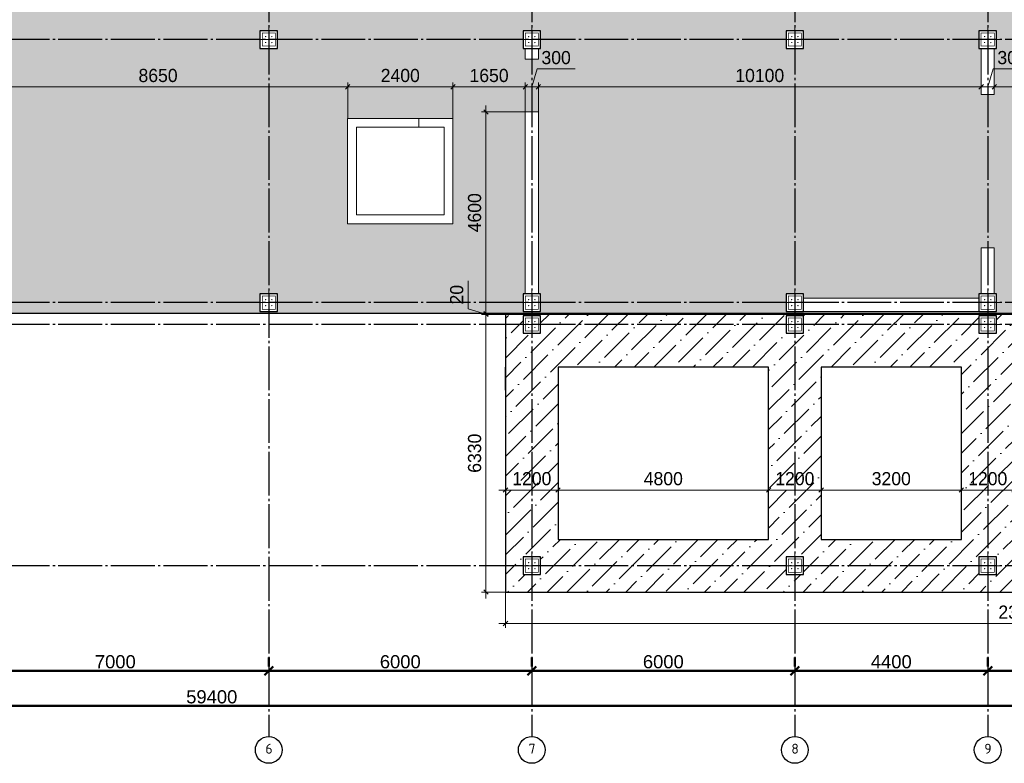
# Model space of a CAD drawing. Header units: millimetres. Extents: x -33345 to 4712671, y -3392 to 121473.
# Tile 25 of 256: x 282859 to 305318, y 60755 to 77715. Entities that reach past the tile are written whole.
import ezdxf

# ---------------------------------------------------------------- set-up
doc = ezdxf.new("R2010")
doc.units = ezdxf.units.MM
doc.linetypes.add('CENTER2', pattern=[28.575, 19.05, -3.175, 3.175, -3.175])
doc.linetypes.add('ГОСТ 2.303 5', pattern=[24, 20, -1.5, 1, -1.5])
for name, color, linetype, lineweight in [('.', 7, 'Continuous', 15), ('A _Devor rtt', 176, 'Continuous', 30), ('doors', 250, 'Continuous', 5)]:
    doc.layers.add(name, color=color, linetype=linetype, lineweight=lineweight)
doc.layers.add('00-Axes', color=1, linetype='CENTER2')
doc.styles.add('ISOCPEUR_1.00', font='isocpeui.ttf')
doc.styles.add('RUS text aehalf', font='aehalf.shx', dxfattribs={"width": 0.7, "oblique": 15})
doc.styles.get("Standard").update_dxf_attribs({"font": 'arial.ttf'})
doc.styles.add('X-U-RW-01$0$StyleROMANS', font='GOTHIC.TTF')
doc.dimstyles.new('ISO-25$0', dxfattribs={"dimtxt": 300, "dimasz": 200, "dimexe": 100, "dimexo": 300, "dimgap": 50, "dimtad": 1, "dimdec": 0, "dimtxsty": 'Standard', "dimblk": 'OBLIQUE', "dimcen": 250, "dimadec": 0, "dimazin": 0, "dimtfac": 1, "dimtdec": 0, "dimtmove": 0, "dimatfit": 3, "dimldrblk": 'OBLIQUE', "dimfxl": 1.25, "dimarcsym": 0})
doc.dimstyles.new('RUS м100', dxfattribs={"dimscale": 0, "dimtxt": 250, "dimasz": 100, "dimexe": 100, "dimexo": 0, "dimgap": 70, "dimtad": 1, "dimdec": 0, "dimdsep": 46, "dimtxsty": 'RUS text aehalf', "dimblk": 'OBLIQUE', "dimcen": 0.09, "dimdle": 100, "dimclrd": 256, "dimclre": 256, "dimclrt": 256, "dimadec": 1, "dimazin": 2, "dimtfac": 1, "dimtdec": 0, "dimtofl": 0, "dimtmove": 0, "dimatfit": 3, "dimldrblk": 'OBLIQUE', "dimfxl": 300, "dimtolj": 1, "dimtzin": 0, "dimlwd": -1, "dimlwe": -1, "dimarcsym": 0})
pattern_1 = [(45, (44775632.5, -22643524.3), (168.3798023, 617.3926083), [793.75, -158.75, 0, -158.75])]

# ---------------------------------------------------------------- blocks, each defined once
blk = doc.blocks.new('_Oblique')
at = {"color": 0, "linetype": 'ByBlock', "lineweight": -2}
blk.add_line((-0.5, -0.5), (0.5, 0.5), dxfattribs=at)
blk = doc.blocks.new('*D270')
at = {"color": 0, "lineweight": -2, "transparency": 16777216}
for p, q in [((6727, -4026), (6727, -4226)), ((13727, -4026), (13727, -4226)), ((6727, -4326), (13727, -4326))]:
    blk.add_line(p, q, dxfattribs=at)
at = {"layer": 'Defpoints', "color": 0, "lineweight": 30, "transparency": 16777216}
for p in [(6727, -4326), (13727, -4326), (13727, -4326)]:
    blk.add_point(p, dxfattribs=at)
at = {"color": 0, "lineweight": -2, "transparency": 16777216, "xscale": 200, "yscale": 200, "zscale": 200, "rotation": 180}
blk.add_blockref('_Oblique', (6727, -4326), dxfattribs=at)
at = {"color": 0, "lineweight": -2, "transparency": 16777216, "xscale": 200, "yscale": 200, "zscale": 200}
blk.add_blockref('_Oblique', (13727, -4326), dxfattribs=at)
at = {"color": 0, "lineweight": 0, "transparency": 16777216, "insert": (10227, -4123), "char_height": 300, "attachment_point": 5}
blk.add_mtext('7000', dxfattribs=at)
blk = doc.blocks.new('*D271')
at = {"color": 0, "lineweight": -2, "transparency": 16777216}
for p, q in [((13727, -4026), (13727, -4226)), ((19727, -4026), (19727, -4226)), ((13727, -4326), (19727, -4326))]:
    blk.add_line(p, q, dxfattribs=at)
at = {"layer": 'Defpoints', "color": 0, "lineweight": 30, "transparency": 16777216}
for p in [(13727, -4326), (19727, -4326), (19727, -4326)]:
    blk.add_point(p, dxfattribs=at)
at = {"color": 0, "lineweight": -2, "transparency": 16777216, "xscale": 200, "yscale": 200, "zscale": 200, "rotation": 180}
blk.add_blockref('_Oblique', (13727, -4326), dxfattribs=at)
at = {"color": 0, "lineweight": -2, "transparency": 16777216, "xscale": 200, "yscale": 200, "zscale": 200}
blk.add_blockref('_Oblique', (19727, -4326), dxfattribs=at)
at = {"color": 0, "lineweight": 0, "transparency": 16777216, "insert": (16727, -4123), "char_height": 300, "attachment_point": 5}
blk.add_mtext('6000', dxfattribs=at)
blk = doc.blocks.new('*D272')
at = {"color": 0, "lineweight": -2, "transparency": 16777216}
for p, q in [((19727, -4026), (19727, -4226)), ((25727, -4026), (25727, -4226)), ((19727, -4326), (25727, -4326))]:
    blk.add_line(p, q, dxfattribs=at)
at = {"layer": 'Defpoints', "color": 0, "lineweight": 30, "transparency": 16777216}
for p in [(19727, -4326), (25727, -4326), (25727, -4326)]:
    blk.add_point(p, dxfattribs=at)
at = {"color": 0, "lineweight": -2, "transparency": 16777216, "xscale": 200, "yscale": 200, "zscale": 200, "rotation": 180}
blk.add_blockref('_Oblique', (19727, -4326), dxfattribs=at)
at = {"color": 0, "lineweight": -2, "transparency": 16777216, "xscale": 200, "yscale": 200, "zscale": 200}
blk.add_blockref('_Oblique', (25727, -4326), dxfattribs=at)
at = {"color": 0, "lineweight": 0, "transparency": 16777216, "insert": (22727, -4123), "char_height": 300, "attachment_point": 5}
blk.add_mtext('6000', dxfattribs=at)
blk = doc.blocks.new('*D273')
at = {"color": 0, "lineweight": -2, "transparency": 16777216}
for p, q in [((25727, -4026), (25727, -4226)), ((30127, -4026), (30127, -4226)), ((25727, -4326), (30127, -4326))]:
    blk.add_line(p, q, dxfattribs=at)
at = {"layer": 'Defpoints', "color": 0, "lineweight": 30, "transparency": 16777216}
for p in [(25727, -4326), (30127, -4326), (30127, -4326)]:
    blk.add_point(p, dxfattribs=at)
at = {"color": 0, "lineweight": -2, "transparency": 16777216, "xscale": 200, "yscale": 200, "zscale": 200, "rotation": 180}
blk.add_blockref('_Oblique', (25727, -4326), dxfattribs=at)
at = {"color": 0, "lineweight": -2, "transparency": 16777216, "xscale": 200, "yscale": 200, "zscale": 200}
blk.add_blockref('_Oblique', (30127, -4326), dxfattribs=at)
at = {"color": 0, "lineweight": 0, "transparency": 16777216, "insert": (27927, -4123), "char_height": 300, "attachment_point": 5}
blk.add_mtext('4400', dxfattribs=at)
blk = doc.blocks.new('*D274')
at = {"color": 0, "lineweight": -2, "transparency": 16777216}
for p, q in [((30127, -4026), (30127, -4226)), ((36127, -4026), (36127, -4226)), ((30127, -4326), (36127, -4326))]:
    blk.add_line(p, q, dxfattribs=at)
at = {"layer": 'Defpoints', "color": 0, "lineweight": 30, "transparency": 16777216}
for p in [(30127, -4326), (36127, -4326), (36127, -4326)]:
    blk.add_point(p, dxfattribs=at)
at = {"color": 0, "lineweight": -2, "transparency": 16777216, "xscale": 200, "yscale": 200, "zscale": 200, "rotation": 180}
blk.add_blockref('_Oblique', (30127, -4326), dxfattribs=at)
at = {"color": 0, "lineweight": -2, "transparency": 16777216, "xscale": 200, "yscale": 200, "zscale": 200}
blk.add_blockref('_Oblique', (36127, -4326), dxfattribs=at)
at = {"color": 0, "lineweight": 0, "transparency": 16777216, "insert": (33127, -4123), "char_height": 300, "attachment_point": 5}
blk.add_mtext('6000', dxfattribs=at)
blk = doc.blocks.new('*D276')
at = {"color": 0, "lineweight": -2, "transparency": 16777216}
for p, q in [((-17273, -4826), (-17273, -5026)), ((42127, -4826), (42127, -5026)), ((42127, -5126), (-17273, -5126))]:
    blk.add_line(p, q, dxfattribs=at)
at = {"layer": 'Defpoints', "color": 0, "lineweight": 30, "transparency": 16777216}
for p in [(-17273, -5126), (-17273, -5126), (42127, -5126)]:
    blk.add_point(p, dxfattribs=at)
at = {"color": 0, "lineweight": -2, "transparency": 16777216, "xscale": 200, "yscale": 200, "zscale": 200, "rotation": 180}
blk.add_blockref('_Oblique', (-17273, -5126), dxfattribs=at)
at = {"color": 0, "lineweight": -2, "transparency": 16777216, "xscale": 200, "yscale": 200, "zscale": 200}
blk.add_blockref('_Oblique', (42127, -5126), dxfattribs=at)
at = {"color": 0, "lineweight": 0, "transparency": 16777216, "insert": (12427, -4923), "char_height": 300, "attachment_point": 5}
blk.add_mtext('59400', dxfattribs=at)
blk = doc.blocks.new('column')
at = {"lineweight": 0}
for points in [[(-68, 56, -1), (-68, 86, -1)], [(68, 56, 1), (68, 86, 1)], [(-68, -56, 1), (-68, -86, 1)], [(68, -56, -1), (68, -86, -1)]]:
    blk.add_hatch(color=0, dxfattribs=at).paths.add_polyline_path(points)
at = {"color": 0, "lineweight": 0}
for p, q in [((0, 300), (0, -300)), ((300, 0), (-300, 0))]:
    blk.add_line(p, q, dxfattribs=at)
at = {"lineweight": 30}
blk.add_lwpolyline([(-200, 200), (200, 200), (200, -200), (-200, -200)], close=True, dxfattribs=at)
at = {"color": 0, "lineweight": 0, "const_width": 15}
blk.add_lwpolyline([(150, -150), (150, 150), (-150, 150), (-150, -150)], close=True, dxfattribs=at)
blk = doc.blocks.new('*D1756')
at = {"layer": 'Defpoints', "color": 0, "ltscale": 100, "transparency": 16777216}
for p in [(290340, 76184), (281690, 75592), (290340, 75462)]:
    blk.add_point(p, dxfattribs=at)
at = {"layer": 'doors', "ltscale": 100, "transparency": 16777216}
for p, q in [((281540, 76184), (290490, 76184)), ((281690, 75592), (281690, 76284)), ((290340, 75462), (290340, 76284))]:
    blk.add_line(p, q, dxfattribs=at)
at = {"layer": 'doors', "ltscale": 100, "transparency": 16777216, "xscale": 100, "yscale": 100, "zscale": 100, "rotation": 180}
blk.add_blockref('_Oblique', (281690, 76184), dxfattribs=at)
at = {"layer": 'doors', "ltscale": 100, "transparency": 16777216, "xscale": 100, "yscale": 100, "zscale": 100}
blk.add_blockref('_Oblique', (290340, 76184), dxfattribs=at)
at = {"layer": 'doors', "lineweight": 13, "ltscale": 100, "transparency": 16777216, "insert": (286015, 76441), "char_height": 300, "attachment_point": 5, "style": 'X-U-RW-01$0$StyleROMANS'}
blk.add_mtext('\\A1;8650', dxfattribs=at)
blk = doc.blocks.new('*D1757')
at = {"layer": 'Defpoints', "color": 0, "ltscale": 100, "transparency": 16777216}
for p in [(292740, 76184), (290340, 75462), (292740, 75462)]:
    blk.add_point(p, dxfattribs=at)
at = {"layer": 'doors', "ltscale": 100, "transparency": 16777216}
for p, q in [((290190, 76184), (292890, 76184)), ((290340, 75462), (290340, 76284)), ((292740, 75462), (292740, 76284))]:
    blk.add_line(p, q, dxfattribs=at)
at = {"layer": 'doors', "ltscale": 100, "transparency": 16777216, "xscale": 100, "yscale": 100, "zscale": 100, "rotation": 180}
blk.add_blockref('_Oblique', (290340, 76184), dxfattribs=at)
at = {"layer": 'doors', "ltscale": 100, "transparency": 16777216, "xscale": 100, "yscale": 100, "zscale": 100}
blk.add_blockref('_Oblique', (292740, 76184), dxfattribs=at)
at = {"layer": 'doors', "lineweight": 13, "ltscale": 100, "transparency": 16777216, "insert": (291540, 76441), "char_height": 300, "attachment_point": 5, "style": 'X-U-RW-01$0$StyleROMANS'}
blk.add_mtext('\\A1;2400', dxfattribs=at)
blk = doc.blocks.new('*D1758')
at = {"layer": 'Defpoints', "color": 0, "ltscale": 100, "transparency": 16777216}
for p in [(294390, 76184), (294390, 75612), (292740, 75462)]:
    blk.add_point(p, dxfattribs=at)
at = {"layer": 'doors', "ltscale": 100, "transparency": 16777216}
for p, q in [((292590, 76184), (294540, 76184)), ((292740, 75462), (292740, 76284)), ((294390, 75612), (294390, 76284))]:
    blk.add_line(p, q, dxfattribs=at)
at = {"layer": 'doors', "ltscale": 100, "transparency": 16777216, "xscale": 100, "yscale": 100, "zscale": 100, "rotation": 180}
blk.add_blockref('_Oblique', (292740, 76184), dxfattribs=at)
at = {"layer": 'doors', "ltscale": 100, "transparency": 16777216, "xscale": 100, "yscale": 100, "zscale": 100}
blk.add_blockref('_Oblique', (294390, 76184), dxfattribs=at)
at = {"layer": 'doors', "lineweight": 13, "ltscale": 100, "transparency": 16777216, "insert": (293565, 76441), "char_height": 300, "attachment_point": 5, "style": 'X-U-RW-01$0$StyleROMANS'}
blk.add_mtext('\\A1;1650', dxfattribs=at)
blk = doc.blocks.new('*D1759')
at = {"layer": 'Defpoints', "color": 0, "ltscale": 100, "transparency": 16777216}
for p in [(294690, 76184), (294390, 75612), (294690, 75612)]:
    blk.add_point(p, dxfattribs=at)
at = {"layer": 'doors', "ltscale": 100, "transparency": 16777216}
for p, q in [((294540, 76184), (294662, 76591)), ((294662, 76591), (295528, 76591)), ((294240, 76184), (294840, 76184)), ((294390, 75612), (294390, 76284)), ((294690, 75612), (294690, 76284))]:
    blk.add_line(p, q, dxfattribs=at)
at = {"layer": 'doors', "ltscale": 100, "transparency": 16777216, "xscale": 100, "yscale": 100, "zscale": 100, "rotation": 180}
blk.add_blockref('_Oblique', (294390, 76184), dxfattribs=at)
at = {"layer": 'doors', "ltscale": 100, "transparency": 16777216, "xscale": 100, "yscale": 100, "zscale": 100}
blk.add_blockref('_Oblique', (294690, 76184), dxfattribs=at)
at = {"layer": 'doors', "lineweight": 13, "ltscale": 100, "transparency": 16777216, "insert": (295095, 76849), "char_height": 300, "attachment_point": 5, "style": 'X-U-RW-01$0$StyleROMANS'}
blk.add_mtext('\\A1;300', dxfattribs=at)
blk = doc.blocks.new('*D1760')
at = {"layer": 'Defpoints', "color": 0, "ltscale": 100, "transparency": 16777216}
for p in [(304790, 76184), (304790, 76012), (294690, 75612)]:
    blk.add_point(p, dxfattribs=at)
at = {"layer": 'doors', "ltscale": 100, "transparency": 16777216}
for p, q in [((294540, 76184), (304940, 76184)), ((294690, 75612), (294690, 76284)), ((304790, 76012), (304790, 76284))]:
    blk.add_line(p, q, dxfattribs=at)
at = {"layer": 'doors', "ltscale": 100, "transparency": 16777216, "xscale": 100, "yscale": 100, "zscale": 100, "rotation": 180}
blk.add_blockref('_Oblique', (294690, 76184), dxfattribs=at)
at = {"layer": 'doors', "ltscale": 100, "transparency": 16777216, "xscale": 100, "yscale": 100, "zscale": 100}
blk.add_blockref('_Oblique', (304790, 76184), dxfattribs=at)
at = {"layer": 'doors', "lineweight": 13, "ltscale": 100, "transparency": 16777216, "insert": (299740, 76441), "char_height": 300, "attachment_point": 5, "style": 'X-U-RW-01$0$StyleROMANS'}
blk.add_mtext('\\A1;10100', dxfattribs=at)
blk = doc.blocks.new('*D1761')
at = {"layer": 'Defpoints', "color": 0, "ltscale": 100, "transparency": 16777216}
for p in [(305090, 76184), (304790, 76012), (305090, 76012)]:
    blk.add_point(p, dxfattribs=at)
at = {"layer": 'doors', "ltscale": 100, "transparency": 16777216}
for p, q in [((304940, 76184), (305062, 76591)), ((305062, 76591), (305928, 76591)), ((304640, 76184), (305240, 76184)), ((304790, 76012), (304790, 76284)), ((305090, 76012), (305090, 76284))]:
    blk.add_line(p, q, dxfattribs=at)
at = {"layer": 'doors', "ltscale": 100, "transparency": 16777216, "xscale": 100, "yscale": 100, "zscale": 100, "rotation": 180}
blk.add_blockref('_Oblique', (304790, 76184), dxfattribs=at)
at = {"layer": 'doors', "ltscale": 100, "transparency": 16777216, "xscale": 100, "yscale": 100, "zscale": 100}
blk.add_blockref('_Oblique', (305090, 76184), dxfattribs=at)
at = {"layer": 'doors', "lineweight": 13, "ltscale": 100, "transparency": 16777216, "insert": (305495, 76849), "char_height": 300, "attachment_point": 5, "style": 'X-U-RW-01$0$StyleROMANS'}
blk.add_mtext('\\A1;300', dxfattribs=at)
blk = doc.blocks.new('*D1762')
at = {"layer": 'Defpoints', "color": 0, "ltscale": 100, "transparency": 16777216}
for p in [(316940, 76184), (305090, 76012), (316940, 75991)]:
    blk.add_point(p, dxfattribs=at)
at = {"layer": 'doors', "ltscale": 100, "transparency": 16777216}
for p, q in [((304940, 76184), (317090, 76184)), ((305090, 76012), (305090, 76284)), ((316940, 75991), (316940, 76284))]:
    blk.add_line(p, q, dxfattribs=at)
at = {"layer": 'doors', "ltscale": 100, "transparency": 16777216, "xscale": 100, "yscale": 100, "zscale": 100, "rotation": 180}
blk.add_blockref('_Oblique', (305090, 76184), dxfattribs=at)
at = {"layer": 'doors', "ltscale": 100, "transparency": 16777216, "xscale": 100, "yscale": 100, "zscale": 100}
blk.add_blockref('_Oblique', (316940, 76184), dxfattribs=at)
at = {"layer": 'doors', "lineweight": 13, "ltscale": 100, "transparency": 16777216, "insert": (311015, 76441), "char_height": 300, "attachment_point": 5, "style": 'X-U-RW-01$0$StyleROMANS'}
blk.add_mtext('\\A1;11850', dxfattribs=at)
blk = doc.blocks.new('*D1778')
at = {"layer": 'Defpoints', "color": 0, "ltscale": 100, "transparency": 16777216}
for p in [(293940, 68062), (295140, 67135), (295140, 66988)]:
    blk.add_point(p, dxfattribs=at)
at = {"layer": 'doors', "ltscale": 100, "transparency": 16777216}
for p, q in [((293940, 68062), (293940, 66888)), ((293790, 66988), (295290, 66988)), ((295140, 67135), (295140, 66888))]:
    blk.add_line(p, q, dxfattribs=at)
at = {"layer": 'doors', "ltscale": 100, "transparency": 16777216, "xscale": 100, "yscale": 100, "zscale": 100, "rotation": 180}
blk.add_blockref('_Oblique', (293940, 66988), dxfattribs=at)
at = {"layer": 'doors', "ltscale": 100, "transparency": 16777216, "xscale": 100, "yscale": 100, "zscale": 100}
blk.add_blockref('_Oblique', (295140, 66988), dxfattribs=at)
at = {"layer": 'doors', "lineweight": 13, "ltscale": 100, "transparency": 16777216, "insert": (294540, 67245), "char_height": 300, "attachment_point": 5, "style": 'X-U-RW-01$0$StyleROMANS'}
blk.add_mtext('\\A1;1200', dxfattribs=at)
blk = doc.blocks.new('*D1779')
at = {"layer": 'Defpoints', "color": 0, "ltscale": 100, "transparency": 16777216}
for p in [(299940, 67236), (295140, 67135), (299940, 66988)]:
    blk.add_point(p, dxfattribs=at)
at = {"layer": 'doors', "ltscale": 100, "transparency": 16777216}
for p, q in [((299940, 67236), (299940, 66888)), ((294990, 66988), (300090, 66988)), ((295140, 67135), (295140, 66888))]:
    blk.add_line(p, q, dxfattribs=at)
at = {"layer": 'doors', "ltscale": 100, "transparency": 16777216, "xscale": 100, "yscale": 100, "zscale": 100, "rotation": 180}
blk.add_blockref('_Oblique', (295140, 66988), dxfattribs=at)
at = {"layer": 'doors', "ltscale": 100, "transparency": 16777216, "xscale": 100, "yscale": 100, "zscale": 100}
blk.add_blockref('_Oblique', (299940, 66988), dxfattribs=at)
at = {"layer": 'doors', "lineweight": 13, "ltscale": 100, "transparency": 16777216, "insert": (297540, 67245), "char_height": 300, "attachment_point": 5, "style": 'X-U-RW-01$0$StyleROMANS'}
blk.add_mtext('\\A1;4800', dxfattribs=at)
blk = doc.blocks.new('*D1780')
at = {"layer": 'Defpoints', "color": 0, "ltscale": 100, "transparency": 16777216}
for p in [(299940, 67236), (301140, 67244), (301140, 66988)]:
    blk.add_point(p, dxfattribs=at)
at = {"layer": 'doors', "ltscale": 100, "transparency": 16777216}
for p, q in [((299940, 67236), (299940, 66888)), ((301140, 67244), (301140, 66888)), ((299790, 66988), (301290, 66988))]:
    blk.add_line(p, q, dxfattribs=at)
at = {"layer": 'doors', "ltscale": 100, "transparency": 16777216, "xscale": 100, "yscale": 100, "zscale": 100, "rotation": 180}
blk.add_blockref('_Oblique', (299940, 66988), dxfattribs=at)
at = {"layer": 'doors', "ltscale": 100, "transparency": 16777216, "xscale": 100, "yscale": 100, "zscale": 100}
blk.add_blockref('_Oblique', (301140, 66988), dxfattribs=at)
at = {"layer": 'doors', "lineweight": 13, "ltscale": 100, "transparency": 16777216, "insert": (300540, 67245), "char_height": 300, "attachment_point": 5, "style": 'X-U-RW-01$0$StyleROMANS'}
blk.add_mtext('\\A1;1200', dxfattribs=at)
blk = doc.blocks.new('*D1781')
at = {"layer": 'Defpoints', "color": 0, "ltscale": 100, "transparency": 16777216}
for p in [(301140, 67244), (304340, 67275), (304340, 66988)]:
    blk.add_point(p, dxfattribs=at)
at = {"layer": 'doors', "ltscale": 100, "transparency": 16777216}
for p, q in [((301140, 67244), (301140, 66888)), ((304340, 67275), (304340, 66888)), ((300990, 66988), (304490, 66988))]:
    blk.add_line(p, q, dxfattribs=at)
at = {"layer": 'doors', "ltscale": 100, "transparency": 16777216, "xscale": 100, "yscale": 100, "zscale": 100, "rotation": 180}
blk.add_blockref('_Oblique', (301140, 66988), dxfattribs=at)
at = {"layer": 'doors', "ltscale": 100, "transparency": 16777216, "xscale": 100, "yscale": 100, "zscale": 100}
blk.add_blockref('_Oblique', (304340, 66988), dxfattribs=at)
at = {"layer": 'doors', "lineweight": 13, "ltscale": 100, "transparency": 16777216, "insert": (302740, 67245), "char_height": 300, "attachment_point": 5, "style": 'X-U-RW-01$0$StyleROMANS'}
blk.add_mtext('\\A1;3200', dxfattribs=at)
blk = doc.blocks.new('*D1782')
at = {"layer": 'Defpoints', "color": 0, "ltscale": 100, "transparency": 16777216}
for p in [(304340, 67275), (305540, 67244), (305540, 66988)]:
    blk.add_point(p, dxfattribs=at)
at = {"layer": 'doors', "ltscale": 100, "transparency": 16777216}
for p, q in [((304340, 67275), (304340, 66888)), ((305540, 67244), (305540, 66888)), ((304190, 66988), (305690, 66988))]:
    blk.add_line(p, q, dxfattribs=at)
at = {"layer": 'doors', "ltscale": 100, "transparency": 16777216, "xscale": 100, "yscale": 100, "zscale": 100, "rotation": 180}
blk.add_blockref('_Oblique', (304340, 66988), dxfattribs=at)
at = {"layer": 'doors', "ltscale": 100, "transparency": 16777216, "xscale": 100, "yscale": 100, "zscale": 100}
blk.add_blockref('_Oblique', (305540, 66988), dxfattribs=at)
at = {"layer": 'doors', "lineweight": 13, "ltscale": 100, "transparency": 16777216, "insert": (304940, 67245), "char_height": 300, "attachment_point": 5, "style": 'X-U-RW-01$0$StyleROMANS'}
blk.add_mtext('\\A1;1200', dxfattribs=at)
blk = doc.blocks.new('*D1796')
at = {"layer": 'Defpoints', "color": 0, "ltscale": 100, "transparency": 16777216}
for p in [(293940, 70992), (293493, 64662), (293940, 64662)]:
    blk.add_point(p, dxfattribs=at)
at = {"layer": 'doors', "ltscale": 100, "transparency": 16777216}
for p, q in [((293940, 70992), (293393, 70992)), ((293493, 71142), (293493, 64512)), ((293940, 64662), (293393, 64662))]:
    blk.add_line(p, q, dxfattribs=at)
at = {"layer": 'doors', "ltscale": 100, "transparency": 16777216, "xscale": 100, "yscale": 100, "zscale": 100}
for p, rotation in [((293493, 70992), 90), ((293493, 64662), 270)]:
    blk.add_blockref('_Oblique', p, dxfattribs=dict(at, rotation=rotation))
at = {"layer": 'doors', "lineweight": 13, "ltscale": 100, "transparency": 16777216, "insert": (293236, 67827), "char_height": 300, "attachment_point": 5, "rotation": 90, "style": 'X-U-RW-01$0$StyleROMANS'}
blk.add_mtext('\\A1;6330', dxfattribs=at)
blk = doc.blocks.new('*D1797')
at = {"layer": 'Defpoints', "color": 0, "ltscale": 100, "transparency": 16777216}
for p in [(293493, 71012), (293677, 71012), (293681, 70992)]:
    blk.add_point(p, dxfattribs=at)
at = {"layer": 'doors', "ltscale": 100, "transparency": 16777216}
for p, q in [((293086, 71124), (293086, 71761)), ((293493, 71002), (293086, 71124)), ((293677, 71012), (293393, 71012)), ((293681, 70992), (293393, 70992)), ((293493, 71012), (293493, 71112)), ((293493, 70992), (293493, 71012)), ((293493, 70992), (293493, 70892))]:
    blk.add_line(p, q, dxfattribs=at)
at = {"layer": 'doors', "ltscale": 100, "transparency": 16777216, "xscale": 100, "yscale": 100, "zscale": 100}
for p, rotation in [((293493, 71012), 270), ((293493, 70992), 90)]:
    blk.add_blockref('_Oblique', p, dxfattribs=dict(at, rotation=rotation))
at = {"layer": 'doors', "lineweight": 13, "ltscale": 100, "transparency": 16777216, "insert": (292828, 71443), "char_height": 300, "attachment_point": 5, "rotation": 90, "style": 'X-U-RW-01$0$StyleROMANS'}
blk.add_mtext('\\A1;20', dxfattribs=at)
blk = doc.blocks.new('*D1798')
at = {"layer": 'Defpoints', "color": 0, "ltscale": 100, "transparency": 16777216}
for p in [(293493, 75612), (294390, 75612), (293677, 71012)]:
    blk.add_point(p, dxfattribs=at)
at = {"layer": 'doors', "ltscale": 100, "transparency": 16777216}
for p, q in [((293493, 70862), (293493, 75762)), ((294390, 75612), (293393, 75612)), ((293677, 71012), (293393, 71012))]:
    blk.add_line(p, q, dxfattribs=at)
at = {"layer": 'doors', "ltscale": 100, "transparency": 16777216, "xscale": 100, "yscale": 100, "zscale": 100}
for p, rotation in [((293493, 75612), 90), ((293493, 71012), 270)]:
    blk.add_blockref('_Oblique', p, dxfattribs=dict(at, rotation=rotation))
at = {"layer": 'doors', "lineweight": 13, "ltscale": 100, "transparency": 16777216, "insert": (293236, 73312), "char_height": 300, "attachment_point": 5, "rotation": 90, "style": 'X-U-RW-01$0$StyleROMANS'}
blk.add_mtext('\\A1;4600', dxfattribs=at)
blk = doc.blocks.new('*D1806')
at = {"layer": 'Defpoints', "color": 0, "ltscale": 100, "transparency": 16777216}
for p in [(293940, 64662), (317540, 64662), (317540, 63943)]:
    blk.add_point(p, dxfattribs=at)
at = {"layer": 'doors', "ltscale": 100, "transparency": 16777216}
for p, q in [((293940, 64662), (293940, 63843)), ((317540, 64662), (317540, 63843)), ((293790, 63943), (317690, 63943))]:
    blk.add_line(p, q, dxfattribs=at)
at = {"layer": 'doors', "ltscale": 100, "transparency": 16777216, "xscale": 100, "yscale": 100, "zscale": 100, "rotation": 180}
blk.add_blockref('_Oblique', (293940, 63943), dxfattribs=at)
at = {"layer": 'doors', "ltscale": 100, "transparency": 16777216, "xscale": 100, "yscale": 100, "zscale": 100}
blk.add_blockref('_Oblique', (317540, 63943), dxfattribs=at)
at = {"layer": 'doors', "lineweight": 13, "ltscale": 100, "transparency": 16777216, "insert": (305740, 64201), "char_height": 300, "attachment_point": 5, "style": 'X-U-RW-01$0$StyleROMANS'}
blk.add_mtext('\\A1;23600', dxfattribs=at)
blk = doc.blocks.new('gfffggfsre')
at = {"layer": '00-Axes', "color": 251, "linetype": 'ГОСТ 2.303 5', "ltscale": 50, "true_color": 0x636466}
for points in [[(13727, 16269.4), (13727, -5825.8)], [(13727, 16269.4), (13727, -5825.8)], [(19727, 16269.4), (19727, -5825.8)], [(25727, 16269.4), (25727, -5825.8)], [(30127, 16269.4), (30127, -5825.8)], [(42327, 10069.4), (-21034.5, 10069.4)], [(42327, 4069.4), (-21034.5, 4069.4)], [(42327, 3569.4), (-20533.9, 3569.4), (-20643.6, 3457.5), (-21034.5, 3457.5)], [(42327, -1930.6), (-21034.5, -1930.6)]]:
    blk.add_lwpolyline(points, dxfattribs=at)
at = {"layer": '00-Axes', "color": 219, "linetype": 'ByBlock', "ltscale": 100, "true_color": 0x642165}
for centre in [(13727, -6131.8), (13727, -6131.8), (19727, -6131.8), (25727, -6131.8), (30127, -6131.8)]:
    blk.add_circle(centre, 306, dxfattribs=at)
at = {"layer": '00-Axes', "color": 219, "linetype": 'ByBlock', "ltscale": 100, "true_color": 0x642165, "char_height": 226.059, "attachment_point": 1, "style": 'ISOCPEUR_1.00'}
for s, insert in [('\\pxqc;{\\fISOCPEUR|b0|i0|c204|p34;6}', (13345.8, -5991.9)), ('\\pxqc;{\\fISOCPEUR|b0|i0|c204|p34;7}', (19345.8, -5991.9)), ('\\pxqc;{\\fISOCPEUR|b0|i0|c204|p34;8}', (25345.8, -5991.9)), ('\\pxqc;{\\fISOCPEUR|b0|i0|c204|p34;9}', (29745.8, -5991.9))]:
    blk.add_mtext_dynamic_manual_height_columns(s, width=772.479, gutter_width=706.4, heights=[0], dxfattribs=dict(at, insert=insert))
at = {"color": 18, "lineweight": 0, "true_color": 0x000000}
for base, p1, p2, picture, middle in [((13727, -4325.8), (6727, -4325.8), (13727, -4325.8), '*D270', (10227, -4122.6)), ((19727, -4325.8), (13727, -4325.8), (19727, -4325.8), '*D271', (16727, -4122.6)), ((25727, -4325.8), (19727, -4325.8), (25727, -4325.8), '*D272', (22727, -4122.6)), ((30127, -4325.8), (25727, -4325.8), (30127, -4325.8), '*D273', (27927, -4122.6)), ((36127, -4325.8), (30127, -4325.8), (36127, -4325.8), '*D274', (33127, -4122.6)), ((-17273, -5125.8), (42127, -5125.8), (-17273, -5125.8), '*D276', (12427, -4922.6))]:
    dim = blk.add_linear_dim(base=base, p1=p1, p2=p2, dimstyle='ISO-25$0', dxfattribs=at)
    dim.commit()
    dim.dimension.update_dxf_attribs({"geometry": picture, "text_midpoint": middle})

msp = doc.modelspace()

# ---------------------------------------------------------------- hatches: boundary and pattern name
at = {"layer": '.', "ltscale": 10, "true_color": 0x939598, "transparency": 33554687}
h = msp.add_hatch(dxfattribs=at)
h.set_pattern_fill('ANSI36', color=252, scale=100)
h.set_pattern_definition(pattern_1)
h.paths.add_polyline_path([(317539.922, 71011.959), (317539.922, 83861.959), (256939.922, 83861.959), (256939.922, 71011.959)])
h.paths.add_polyline_path([(281689.922, 71461.959), (281739.922, 71461.959), (281739.922, 71061.959), (281339.922, 71061.959), (275739.922, 71061.959), (275739.922, 71361.959), (281339.922, 71361.959), (281339.922, 71461.959), (281389.922, 71461.959), (281389.922, 77061.959), (281339.922, 77061.959), (281339.922, 77461.959), (281739.922, 77461.959), (281739.922, 77061.959), (281689.922, 77061.959)], flags=16)
h.paths.add_polyline_path([(281739.922, 77061.959), (281339.922, 77061.959), (281339.922, 77461.959), (281739.922, 77461.959)], flags=16)
h.paths.add_polyline_path([(288339.922, 77261.959), (288339.922, 77461.959), (288339.922, 77461.959), (288739.922, 77461.959), (288739.922, 77461.959), (288739.922, 77261.959), (288839.922, 77261.959), (288839.922, 77261.959), (288739.922, 77261.959), (288739.922, 77061.959), (288339.922, 77061.959), (288339.922, 77061.959), (288339.922, 77261.959), (288239.922, 77261.959), (288239.922, 77261.959)], flags=16)
h.paths.add_polyline_path([(279739.922, 75461.959), (279739.922, 73061.959), (277339.922, 73061.959), (277339.922, 74686.959), (277339.922, 75461.959)], flags=16)
h.paths.add_polyline_path([(281739.922, 71461.959), (281739.922, 71061.959), (281339.922, 71061.959), (281339.922, 71461.959)], flags=0)
h.paths.add_polyline_path([(288339.922, 71461.959), (288739.922, 71461.959), (288739.922, 71461.959), (288739.922, 71261.959), (288839.922, 71261.959), (288839.922, 71261.959), (288739.922, 71261.959), (288739.922, 71061.959), (288739.922, 71061.959), (288339.922, 71061.959), (288339.922, 71061.959), (288339.922, 71261.959), (288239.922, 71261.959), (288239.922, 71261.959), (288339.922, 71261.959)], flags=16)
h.paths.add_polyline_path([(290339.922, 75461.959), (291964.922, 75461.959), (292739.922, 75461.959), (292739.922, 73061.959), (290339.922, 73061.959)], flags=16)
h.paths.add_polyline_path([(281339.922, 83061.959), (281339.922, 83461.959), (281739.922, 83461.959), (281739.922, 83061.959)], flags=16)
h.paths.add_polyline_path([(281389.922, 83111.959), (281389.922, 83411.959), (281689.922, 83411.959), (281689.922, 83111.959)], flags=0)
h.paths.add_polyline_path([(288339.922, 83261.959), (288239.922, 83261.959), (288239.922, 83261.959), (288339.922, 83261.959), (288339.922, 83461.959), (288339.922, 83461.959), (288739.922, 83461.959), (288739.922, 83461.959), (288739.922, 83261.959), (288839.922, 83261.959), (288839.922, 83261.959), (288739.922, 83261.959), (288739.922, 83061.959), (288339.922, 83061.959), (288339.922, 83061.959)], flags=16)
h.paths.add_polyline_path([(275739.922, 77061.959), (275339.922, 77061.959), (275339.922, 77461.959), (275739.922, 77461.959)], flags=16)
h.paths.add_polyline_path([(275689.922, 77111.959), (275389.922, 77111.959), (275389.922, 77411.959), (275689.922, 77411.959)], flags=0)
h.paths.add_polyline_path([(275739.922, 71461.959), (275739.922, 71061.959), (275339.922, 71061.959), (275339.922, 71461.959)], flags=16)
h.paths.add_polyline_path([(275689.922, 71111.959), (275389.922, 71111.959), (275389.922, 71411.959), (275689.922, 71411.959)], flags=0)
h.paths.add_polyline_path([(294339.922, 77461.959), (294739.922, 77461.959), (294739.922, 77061.959), (294689.922, 77061.959), (294689.922, 76811.959), (294389.922, 76811.959), (294389.922, 77061.959), (294339.922, 77061.959)], flags=16)
h.paths.add_polyline_path([(294339.922, 77461.959), (294739.922, 77461.959), (294739.922, 77061.959), (294339.922, 77061.959)], flags=0)
h.paths.add_polyline_path([(294389.922, 75611.959), (294689.922, 75611.959), (294689.922, 71461.959), (294739.922, 71461.959), (294739.922, 71061.959), (294339.922, 71061.959), (294339.922, 71461.959), (294389.922, 71461.959)], flags=16)
h.paths.add_polyline_path([(294339.922, 71461.959), (294739.922, 71461.959), (294739.922, 71061.959), (294339.922, 71061.959)], flags=0)
h.paths.add_polyline_path([(275739.922, 83061.959), (275339.922, 83061.959), (275339.922, 83161.959), (269739.922, 83161.959), (269739.922, 83061.959), (269339.922, 83061.959), (269339.922, 83461.959), (269739.922, 83461.959), (275339.922, 83461.959), (275739.922, 83461.959)], flags=16)
h.paths.add_polyline_path([(275739.922, 83061.959), (275339.922, 83061.959), (275339.922, 83461.959), (275739.922, 83461.959)], flags=16)
h.paths.add_polyline_path([(294339.922, 83061.959), (294339.922, 83461.959), (294739.922, 83461.959), (294739.922, 83061.959)], flags=16)
h.paths.add_polyline_path([(294389.922, 83411.959), (294689.922, 83411.959), (294689.922, 83111.959), (294389.922, 83111.959)], flags=0)
h.paths.add_polyline_path([(269739.922, 77061.959), (269339.922, 77061.959), (269339.922, 77461.959), (269739.922, 77461.959)], flags=16)
h.paths.add_polyline_path([(269689.922, 77111.959), (269389.922, 77111.959), (269389.922, 77411.959), (269689.922, 77411.959)], flags=0)
h.paths.add_polyline_path([(269739.922, 71061.959), (269339.922, 71061.959), (269339.922, 71461.959), (269739.922, 71461.959)], flags=16)
h.paths.add_polyline_path([(269689.922, 71111.959), (269389.922, 71111.959), (269389.922, 71411.959), (269689.922, 71411.959)], flags=0)
h.paths.add_polyline_path([(300339.922, 77461.959), (300739.922, 77461.959), (300739.922, 77061.959), (300339.922, 77061.959)], flags=16)
h.paths.add_polyline_path([(300389.922, 77411.959), (300689.922, 77411.959), (300689.922, 77111.959), (300389.922, 77111.959)], flags=0)
h.paths.add_polyline_path([(269739.922, 83061.959), (269339.922, 83061.959), (269339.922, 83461.959), (269739.922, 83461.959)], flags=16)
h.paths.add_polyline_path([(300339.922, 71461.959), (300739.922, 71461.959), (300739.922, 71361.959), (304739.922, 71361.959), (304739.922, 71461.959), (304789.922, 71461.959), (304789.922, 72511.959), (305089.922, 72511.959), (305089.922, 71461.959), (305139.922, 71461.959), (305139.922, 71061.959), (304739.922, 71061.959), (304739.922, 71061.959), (300739.922, 71061.959), (300339.922, 71061.959)], flags=16)
h.paths.add_polyline_path([(300339.922, 71461.959), (300739.922, 71461.959), (300739.922, 71061.959), (300339.922, 71061.959)], flags=0)
h.paths.add_polyline_path([(300339.922, 83461.959), (300739.922, 83461.959), (304739.922, 83461.959), (304739.922, 83461.959), (305139.922, 83461.959), (305139.922, 83061.959), (304739.922, 83061.959), (304739.922, 83161.959), (300739.922, 83161.959), (300739.922, 83061.959), (300339.922, 83061.959)], flags=16)
h.paths.add_polyline_path([(300339.922, 83461.959), (300739.922, 83461.959), (300739.922, 83061.959), (300339.922, 83061.959)], flags=0)
h.paths.add_polyline_path([(263739.922, 77061.959), (263689.922, 77061.959), (263689.922, 76011.959), (263389.922, 76011.959), (263389.922, 77061.959), (263339.922, 77061.959), (263339.922, 77461.959), (263739.922, 77461.959)], flags=16)
h.paths.add_polyline_path([(263739.922, 77061.959), (263339.922, 77061.959), (263339.922, 77461.959), (263739.922, 77461.959)], flags=16)
h.paths.add_polyline_path([(304739.922, 77461.959), (305139.922, 77461.959), (305139.922, 77061.959), (305089.922, 77061.959), (305089.922, 76011.959), (304789.922, 76011.959), (304789.922, 77061.959), (304739.922, 77061.959)], flags=16)
h.paths.add_polyline_path([(304739.922, 77461.959), (305139.922, 77461.959), (305139.922, 77061.959), (304739.922, 77061.959)], flags=0)
h.paths.add_polyline_path([(263689.922, 72511.959), (263689.922, 71461.959), (263739.922, 71461.959), (263739.922, 71061.959), (263339.922, 71061.959), (263339.922, 71461.959), (263389.922, 71461.959), (263389.922, 72511.959)], flags=16)
h.paths.add_polyline_path([(263739.922, 71061.959), (263339.922, 71061.959), (263339.922, 71461.959), (263739.922, 71461.959)], flags=16)
h.paths.add_polyline_path([(304739.922, 71461.959), (305139.922, 71461.959), (305139.922, 71061.959), (304739.922, 71061.959)], flags=0)
h.paths.add_polyline_path([(263739.922, 83061.959), (263339.922, 83061.959), (263339.922, 83461.959), (263739.922, 83461.959)], flags=16)
h.paths.add_polyline_path([(263689.922, 83111.959), (263389.922, 83111.959), (263389.922, 83411.959), (263689.922, 83411.959)], flags=0)
h.paths.add_polyline_path([(304739.922, 83461.959), (305139.922, 83461.959), (305139.922, 83061.959), (304739.922, 83061.959)], flags=0)
h.paths.add_polyline_path([(257739.922, 77061.959), (257339.922, 77061.959), (257339.922, 77461.959), (257739.922, 77461.959)], flags=16)
h.paths.add_polyline_path([(257689.922, 77111.959), (257389.922, 77111.959), (257389.922, 77411.959), (257689.922, 77411.959)], flags=0)
h.paths.add_polyline_path([(310739.922, 77461.959), (311139.922, 77461.959), (311139.922, 77061.959), (310739.922, 77061.959)], flags=16)
h.paths.add_polyline_path([(310789.922, 77411.959), (311089.922, 77411.959), (311089.922, 77111.959), (310789.922, 77111.959)], flags=0)
h.paths.add_polyline_path([(257739.922, 71061.959), (257339.922, 71061.959), (257339.922, 71461.959), (257739.922, 71461.959)], flags=16)
h.paths.add_polyline_path([(257689.922, 71111.959), (257389.922, 71111.959), (257389.922, 71411.959), (257689.922, 71411.959)], flags=0)
h.paths.add_polyline_path([(310739.922, 71461.959), (311139.922, 71461.959), (311139.922, 71061.959), (310739.922, 71061.959)], flags=16)
h.paths.add_polyline_path([(310789.922, 71411.959), (311089.922, 71411.959), (311089.922, 71111.959), (310789.922, 71111.959)], flags=0)
h.paths.add_polyline_path([(257739.922, 83061.959), (257339.922, 83061.959), (257339.922, 83461.959), (257739.922, 83461.959)], flags=16)
h.paths.add_polyline_path([(257689.922, 83111.959), (257389.922, 83111.959), (257389.922, 83411.959), (257689.922, 83411.959)], flags=0)
h.paths.add_polyline_path([(310739.922, 83461.959), (311139.922, 83461.959), (311139.922, 83061.959), (310739.922, 83061.959)], flags=16)
h.paths.add_polyline_path([(310789.922, 83411.959), (311089.922, 83411.959), (311089.922, 83111.959), (310789.922, 83111.959)], flags=0)
h.paths.add_polyline_path([(316739.922, 77461.959), (317139.922, 77461.959), (317139.922, 77061.959), (316739.922, 77061.959)], flags=16)
h.paths.add_polyline_path([(316789.922, 77411.959), (317089.922, 77411.959), (317089.922, 77111.959), (316789.922, 77111.959)], flags=0)
h.paths.add_polyline_path([(316739.922, 71461.959), (317139.922, 71461.959), (317139.922, 71061.959), (316739.922, 71061.959)], flags=16)
h.paths.add_polyline_path([(316789.922, 71411.959), (317089.922, 71411.959), (317089.922, 71111.959), (316789.922, 71111.959)], flags=0)
h.paths.add_polyline_path([(316739.922, 83461.959), (317139.922, 83461.959), (317139.922, 83061.959), (316739.922, 83061.959)], flags=16)
h.paths.add_polyline_path([(316789.922, 83411.959), (317089.922, 83411.959), (317089.922, 83111.959), (316789.922, 83111.959)], flags=0)
h = msp.add_hatch(dxfattribs=at)
h.set_pattern_fill('ANSI36', color=252, scale=100)
h.set_pattern_definition(pattern_1)
h.paths.add_polyline_path([(293939.922, 70991.959), (293939.922, 68061.959), (293939.922, 64661.959), (317539.922, 64661.959), (317539.922, 70991.959)])
h.paths.add_polyline_path([(293939.922, 69261.959), (293939.922, 69791.959)], flags=17)
h.paths.add_polyline_path([(294339.922, 70561.959), (294339.922, 70961.959), (294739.922, 70961.959), (294739.922, 70561.959)], flags=16)
h.paths.add_polyline_path([(295139.922, 69791.959), (299939.922, 69791.959), (299939.922, 65861.959), (295139.922, 65861.959)], flags=16)
h.paths.add_polyline_path([(294389.922, 70911.959), (294689.922, 70911.959), (294689.922, 70611.959), (294389.922, 70611.959)], flags=0)
h.paths.add_polyline_path([(294339.922, 65461.959), (294739.922, 65461.959), (294739.922, 65061.959), (294339.922, 65061.959)], flags=16)
h.paths.add_polyline_path([(294689.922, 65411.959), (294689.922, 65111.959), (294389.922, 65111.959), (294389.922, 65411.959)], flags=0)
h.paths.add_polyline_path([(300339.922, 70961.959), (300739.922, 70961.959), (300739.922, 70561.959), (300339.922, 70561.959)], flags=16)
h.paths.add_polyline_path([(300389.922, 70911.959), (300689.922, 70911.959), (300689.922, 70611.959), (300389.922, 70611.959)], flags=0)
h.paths.add_polyline_path([(300339.922, 65461.959), (300739.922, 65461.959), (300739.922, 65061.959), (300339.922, 65061.959)], flags=16)
h.paths.add_polyline_path([(300389.922, 65411.959), (300689.922, 65411.959), (300689.922, 65111.959), (300389.922, 65111.959)], flags=0)
h.paths.add_polyline_path([(301139.922, 69791.959), (304339.922, 69791.959), (304339.922, 65861.959), (301139.922, 65861.959)], flags=16)
h.paths.add_polyline_path([(304739.922, 70961.959), (305139.922, 70961.959), (305139.922, 70561.959), (304739.922, 70561.959)], flags=16)
h.paths.add_polyline_path([(304789.922, 70911.959), (305089.922, 70911.959), (305089.922, 70611.959), (304789.922, 70611.959)], flags=0)
h.paths.add_polyline_path([(304739.922, 65461.959), (305139.922, 65461.959), (305139.922, 65061.959), (304739.922, 65061.959)], flags=16)
h.paths.add_polyline_path([(304789.922, 65411.959), (305089.922, 65411.959), (305089.922, 65111.959), (304789.922, 65111.959)], flags=0)
h.paths.add_polyline_path([(305539.922, 69791.959), (310339.922, 69791.959), (310339.922, 65861.959), (305539.922, 65861.959)], flags=16)
h.paths.add_polyline_path([(310739.922, 70961.959), (311139.922, 70961.959), (311139.922, 70561.959), (310739.922, 70561.959)], flags=16)
h.paths.add_polyline_path([(310789.922, 70911.959), (311089.922, 70911.959), (311089.922, 70611.959), (310789.922, 70611.959)], flags=0)
h.paths.add_polyline_path([(310739.922, 65461.959), (311139.922, 65461.959), (311139.922, 65061.959), (310739.922, 65061.959)], flags=16)
h.paths.add_polyline_path([(310789.922, 65411.959), (311089.922, 65411.959), (311089.922, 65111.959), (310789.922, 65111.959)], flags=0)
h.paths.add_polyline_path([(311539.922, 69791.959), (316339.922, 69791.959), (316339.922, 65861.959), (311539.922, 65861.959)], flags=16)
h.paths.add_polyline_path([(316739.922, 70961.959), (317139.922, 70961.959), (317139.922, 70561.959), (316739.922, 70561.959)], flags=16)
h.paths.add_polyline_path([(316789.922, 70911.959), (317089.922, 70911.959), (317089.922, 70611.959), (316789.922, 70611.959)], flags=0)
h.paths.add_polyline_path([(316739.922, 65461.959), (317139.922, 65461.959), (317139.922, 65061.959), (316739.922, 65061.959)], flags=16)
h.paths.add_polyline_path([(316789.922, 65411.959), (317089.922, 65411.959), (317089.922, 65111.959), (316789.922, 65111.959)], flags=0)
h.paths.add_polyline_path([(288739.922, 70761.959), (288739.922, 70761.959), (288839.922, 70761.959), (288839.922, 70761.959)])
h.paths.add_polyline_path([(288339.922, 70761.959), (288339.922, 70761.959), (288239.922, 70761.959), (288239.922, 70761.959)])

# ---------------------------------------------------------------- linework, layer by layer
at = {"color": 5, "lineweight": 30, "ltscale": 10}
for points in [[(256939.922, 71011.959), (256939.922, 83861.959), (317539.922, 83861.959), (317539.922, 71011.959)], [(317539.922, 70991.959), (293939.922, 70991.959), (293939.922, 68061.959), (293939.922, 68061.959), (293939.922, 64661.959), (317539.922, 64661.959)], [(293939.922, 69791.959), (293939.922, 69791.959), (293939.922, 69261.959), (293939.922, 69261.959)], [(299939.922, 69791.959), (295139.922, 69791.959), (295139.922, 65861.959), (299939.922, 65861.959)], [(304339.922, 69791.959), (301139.922, 69791.959), (301139.922, 65861.959), (304339.922, 65861.959)]]:
    msp.add_lwpolyline(points, close=True, dxfattribs=at)
at = {"layer": 'A _Devor rtt', "color": 192, "lineweight": 13, "ltscale": 10}
for points in [[(294689.922, 76811.959), (294689.922, 77061.959), (294389.922, 77061.959), (294389.922, 76811.959), (294689.922, 76811.959)], [(294389.922, 75611.959), (294389.922, 71461.959), (294689.922, 71461.959), (294689.922, 75611.959), (294389.922, 75611.959)]]:
    msp.add_lwpolyline(points, dxfattribs=at)
for points in [[(305089.922, 76011.959), (305089.922, 77061.959), (304789.922, 77061.959), (304789.922, 76011.959)], [(290539.922, 73261.959), (290539.922, 75261.959), (291964.922, 75261.959), (291964.922, 75461.959), (290339.922, 75461.959), (290339.922, 73061.959), (292739.922, 73061.959), (292739.922, 75461.959), (291964.922, 75461.959), (291964.922, 75261.959), (292539.922, 75261.959), (292539.922, 73261.959)], [(304789.922, 72511.959), (304789.922, 71461.959), (305089.922, 71461.959), (305089.922, 72511.959)], [(300739.922, 71361.959), (304739.922, 71361.959), (304739.922, 71061.959), (300739.922, 71061.959)]]:
    msp.add_lwpolyline(points, close=True, dxfattribs=at)

# ---------------------------------------------------------------- block references
at = {"color": 244, "lineweight": 50, "true_color": 0x991b1e}
msp.add_blockref('gfffggfsre', (274812.958, 67192.552), dxfattribs=at)
at = {"xscale": -1, "rotation": 270}
for p in [(288539.922, 77261.959), (288539.922, 77261.959), (294539.922, 77261.959), (300539.922, 77261.959), (304939.922, 77261.959), (288539.922, 71261.959), (288539.922, 71261.959), (294539.922, 71261.959), (300539.922, 71261.959), (304939.922, 71261.959), (294539.922, 70761.959), (300539.922, 70761.959), (304939.922, 70761.959), (294539.922, 65261.959), (300539.922, 65261.959), (304939.922, 65261.959)]:
    msp.add_blockref('column', p, dxfattribs=at)

# ---------------------------------------------------------------- dimensions: what is measured, and where the dimension line sits
at = {"layer": 'doors', "color": 0, "lineweight": 13, "ltscale": 100}
for base, p1, p2, picture, middle in [((294689.922, 76183.84), (294389.922, 75611.959), (294689.922, 75611.959), '*D1759', (294762.186, 76848.932)), ((305089.922, 76183.84), (304789.922, 76011.959), (305089.922, 76011.959), '*D1761', (305162.186, 76848.932)), ((290339.922, 76183.84), (281689.922, 75592.062), (290339.922, 75461.959), '*D1756', (286014.922, 76441.386)), ((292739.922, 76183.84), (290339.922, 75461.959), (292739.922, 75461.959), '*D1757', (291539.922, 76441.386)), ((294389.922, 76183.84), (292739.922, 75461.959), (294389.922, 75611.959), '*D1758', (293564.922, 76441.386)), ((304789.922, 76183.84), (294689.922, 75611.959), (304789.922, 76011.959), '*D1760', (299739.922, 76441.386)), ((316939.922, 76183.84), (305089.922, 76011.959), (316939.922, 75991.132), '*D1762', (311014.922, 76441.386)), ((295139.922, 66987.58), (293939.922, 68061.959), (295139.922, 67135.394), '*D1778', (294539.922, 67245.126)), ((299939.922, 66987.58), (295139.922, 67135.394), (299939.922, 67235.769), '*D1779', (297539.922, 67245.126)), ((301139.922, 66987.58), (299939.922, 67235.769), (301139.922, 67243.637), '*D1780', (300539.922, 67245.126)), ((304339.922, 66987.58), (301139.922, 67243.637), (304339.922, 67274.994), '*D1781', (302739.922, 67245.126)), ((305539.922, 66987.58), (304339.922, 67274.994), (305539.922, 67243.58), '*D1782', (304939.922, 67245.126)), ((317539.922, 63943.469), (293939.922, 64661.959), (317539.922, 64661.959), '*D1806', (305739.922, 64201.015))]:
    dim = msp.add_linear_dim(base=base, p1=p1, p2=p2, dimstyle='RUS м100', override={"dimscale": 1, "dimtxt": 300, "dimgap": 100, "dimtxsty": 'X-U-RW-01$0$StyleROMANS', "dimdle": 150, "dimtmove": 1}, dxfattribs=at)
    dim.commit()
    dim.dimension.update_dxf_attribs({"geometry": picture, "text_midpoint": middle})
for base, p1, p2, picture, middle in [((293493.254, 75611.959), (293677.281, 71011.959), (294389.922, 75611.959), '*D1798', (293235.708, 73311.959)), ((293493.254, 71011.959), (293681.277, 70991.959), (293677.281, 71011.959), '*D1797', (292828.162, 71224.223)), ((293493.254, 64661.959), (293939.922, 70991.959), (293939.922, 64661.959), '*D1796', (293235.708, 67826.959))]:
    dim = msp.add_linear_dim(base=base, p1=p1, p2=p2, angle=90, dimstyle='RUS м100', override={"dimscale": 1, "dimtxt": 300, "dimgap": 100, "dimtxsty": 'X-U-RW-01$0$StyleROMANS', "dimdle": 150, "dimtmove": 1}, dxfattribs=at)
    dim.commit()
    dim.dimension.update_dxf_attribs({"geometry": picture, "text_midpoint": middle})

doc.saveas('drawing.dxf')
